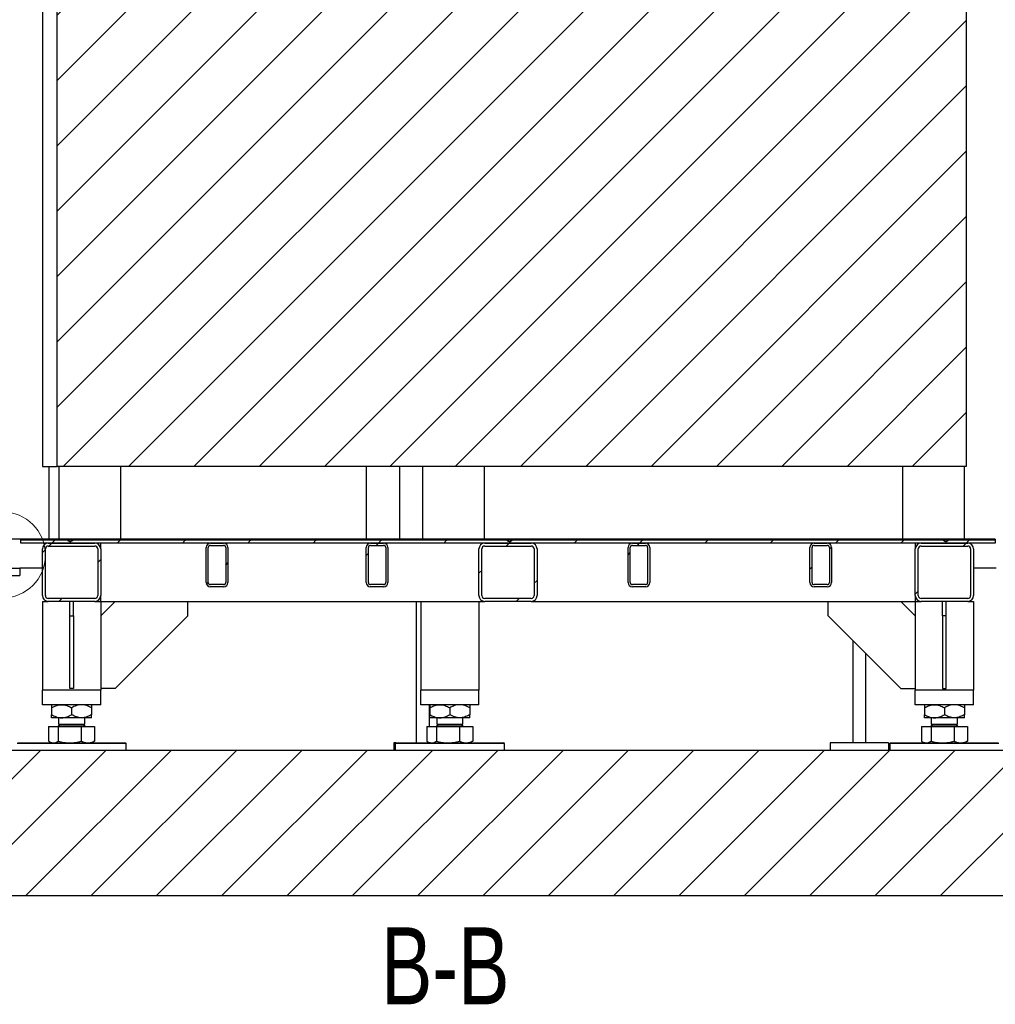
# Model space of a CAD drawing. Header units: millimetres. Extents: x 5 to 415, y 5 to 292.
# Tile 33 of 35: x 283 to 350, y 172 to 240. Entities that reach past the tile are written whole.
import ezdxf

# ---------------------------------------------------------------- set-up
doc = ezdxf.new("R2010")
doc.units = ezdxf.units.MM
doc.layers.add('NOTES', color=6, linetype='Continuous')
doc.layers.add('TRAIT-FINS', color=9, linetype='Continuous')
doc.layers.add('TRAIT-FORT', color=4, linetype='Continuous', lineweight=25)
doc.styles.add('SLDTEXTSTYLE0', font='TXT', dxfattribs={"width": 0.75})

msp = doc.modelspace()

# ---------------------------------------------------------------- hatches: boundary and pattern name
at = {"layer": 'TRAIT-FINS'}
h = msp.add_hatch(dxfattribs=at)
h.set_pattern_fill('ANSI31', color=9, style=0)
h.paths.add_polyline_path([(347.76269, 209.35436), (347.76269, 279.35436), (285.26269, 279.35436), (285.26269, 209.35436)], flags=0)
h = msp.add_hatch(dxfattribs=at)
h.set_pattern_fill('ANSI31', color=9, angle=3e-322, style=0)
h.paths.add_polyline_path([(349.76269, 204.27936), (349.76269, 204.35436), (282.76269, 204.35436), (282.76269, 204.27936)], flags=0)
h = msp.add_hatch(dxfattribs=at)
h.set_pattern_fill('ANSI31', color=9, angle=3e-322, style=0)
edge = h.paths.add_edge_path(flags=0)
edge.add_spline(control_points=[(286.34182, 204.27936), (286.30799, 204.25358), (286.27258, 204.22862), (286.23339, 204.2121), (286.21264, 204.20335), (286.19016, 204.19728), (286.16765, 204.19655), (286.14523, 204.19582), (286.1224, 204.2005), (286.10138, 204.20836), (286.05843, 204.22442), (286.02003, 204.25156), (285.98356, 204.27936)], knot_values=[0.01646336, 0.01646336, 0.01646336, 0.01646336, 0.01902024, 0.01902024, 0.01902024, 0.0203704, 0.0203704, 0.0203704, 0.0217184, 0.0217184, 0.0217184, 0.02447554, 0.02447554, 0.02447554, 0.02447554], weights=[1, 1, 1, 1, 1, 1, 1, 1, 1, 1, 1, 1, 1], degree=3, periodic=0)
edge.add_line((285.98356, 204.27936), (282.76269, 204.27936))
edge.add_line((282.76269, 204.27936), (282.76269, 204.07936))
edge.add_line((282.76269, 204.07936), (349.76269, 204.07936))
edge.add_line((349.76269, 204.07936), (349.76269, 204.27936))
edge.add_line((349.76269, 204.27936), (346.54182, 204.27936))
edge.add_spline(control_points=[(346.54182, 204.27936), (346.50799, 204.25358), (346.47258, 204.22862), (346.43339, 204.2121), (346.41264, 204.20335), (346.39016, 204.19728), (346.36765, 204.19655), (346.34523, 204.19582), (346.3224, 204.2005), (346.30138, 204.20836), (346.25843, 204.22442), (346.22003, 204.25156), (346.18356, 204.27936)], knot_values=[0.01646336, 0.01646336, 0.01646336, 0.01646336, 0.01902024, 0.01902024, 0.01902024, 0.0203704, 0.0203704, 0.0203704, 0.0217184, 0.0217184, 0.0217184, 0.02447554, 0.02447554, 0.02447554, 0.02447554], weights=[1, 1, 1, 1, 1, 1, 1, 1, 1, 1, 1, 1, 1], degree=3, periodic=0)
edge.add_line((346.18356, 204.27936), (316.54182, 204.27936))
edge.add_spline(control_points=[(316.54182, 204.27936), (316.50799, 204.25358), (316.47258, 204.22862), (316.43339, 204.2121), (316.41264, 204.20335), (316.39016, 204.19728), (316.36765, 204.19655), (316.34523, 204.19582), (316.3224, 204.2005), (316.30138, 204.20836), (316.25843, 204.22442), (316.22003, 204.25156), (316.18356, 204.27936)], knot_values=[0.01646336, 0.01646336, 0.01646336, 0.01646336, 0.01902024, 0.01902024, 0.01902024, 0.0203704, 0.0203704, 0.0203704, 0.0217184, 0.0217184, 0.0217184, 0.02447554, 0.02447554, 0.02447554, 0.02447554], weights=[1, 1, 1, 1, 1, 1, 1, 1, 1, 1, 1, 1, 1], degree=3, periodic=0)
edge.add_line((316.18356, 204.27936), (286.34182, 204.27936))
h = msp.add_hatch(dxfattribs=at)
h.set_pattern_fill('ANSI31', color=9, angle=3e-322, style=0)
edge = h.paths.add_edge_path(flags=0)
edge.add_arc((287.86269, 200.47936), 0.4, 270, 360)
edge.add_line((288.26269, 200.47936), (288.26269, 203.67936))
edge.add_arc((287.86269, 203.67936), 0.4, 0, 90)
edge.add_line((287.86269, 204.07936), (284.66269, 204.07936))
edge.add_arc((284.66269, 203.67936), 0.4, 90, 180)
edge.add_line((284.26269, 203.67936), (284.26269, 200.47936))
edge.add_arc((284.66269, 200.47936), 0.4, 180, 270)
edge.add_line((284.66269, 200.07936), (287.86269, 200.07936))
edge = h.paths.add_edge_path(flags=0)
edge.add_line((288.06269, 203.67936), (288.06269, 200.47936))
edge.add_arc((287.86269, 200.47936), 0.2, 270, 360, ccw=False)
edge.add_line((287.86269, 200.27936), (284.66269, 200.27936))
edge.add_arc((284.66269, 200.47936), 0.2, 180, 270, ccw=False)
edge.add_line((284.46269, 200.47936), (284.46269, 203.67936))
edge.add_arc((284.66269, 203.67936), 0.2, 90, 180, ccw=False)
edge.add_line((284.66269, 203.87936), (287.86269, 203.87936))
edge.add_arc((287.86269, 203.67936), 0.2, 0, 90, ccw=False)
h = msp.add_hatch(dxfattribs=at)
h.set_pattern_fill('ANSI31', color=9, angle=3e-322, style=0)
edge = h.paths.add_edge_path(flags=0)
edge.add_line((295.51269, 203.77936), (295.51269, 201.37936))
edge.add_arc((295.81269, 201.37936), 0.3, 180, 270)
edge.add_line((295.81269, 201.07936), (296.71269, 201.07936))
edge.add_arc((296.71269, 201.37936), 0.3, 270, 360)
edge.add_line((297.01269, 201.37936), (297.01269, 203.77936))
edge.add_arc((296.71269, 203.77936), 0.3, 0, 90)
edge.add_line((296.71269, 204.07936), (295.81269, 204.07936))
edge.add_arc((295.81269, 203.77936), 0.3, 90, 180)
edge = h.paths.add_edge_path(flags=0)
edge.add_arc((296.71269, 201.37936), 0.15, 270, 360, ccw=False)
edge.add_line((296.71269, 201.22936), (295.81269, 201.22936))
edge.add_arc((295.81269, 201.37936), 0.15, 180, 270, ccw=False)
edge.add_line((295.66269, 201.37936), (295.66269, 203.77936))
edge.add_arc((295.81269, 203.77936), 0.15, 90, 180, ccw=False)
edge.add_line((295.81269, 203.92936), (296.71269, 203.92936))
edge.add_arc((296.71269, 203.77936), 0.15, 0, 90, ccw=False)
edge.add_line((296.86269, 203.77936), (296.86269, 201.37936))
h = msp.add_hatch(dxfattribs=at)
h.set_pattern_fill('ANSI31', color=9, angle=3e-322, style=0)
edge = h.paths.add_edge_path(flags=0)
edge.add_line((306.51269, 203.77936), (306.51269, 201.37936))
edge.add_arc((306.81269, 201.37936), 0.3, 180, 270)
edge.add_line((306.81269, 201.07936), (307.71269, 201.07936))
edge.add_arc((307.71269, 201.37936), 0.3, 270, 360)
edge.add_line((308.01269, 201.37936), (308.01269, 203.77936))
edge.add_arc((307.71269, 203.77936), 0.3, 0, 90)
edge.add_line((307.71269, 204.07936), (306.81269, 204.07936))
edge.add_arc((306.81269, 203.77936), 0.3, 90, 180)
edge = h.paths.add_edge_path(flags=0)
edge.add_arc((307.71269, 201.37936), 0.15, 270, 360, ccw=False)
edge.add_line((307.71269, 201.22936), (306.81269, 201.22936))
edge.add_arc((306.81269, 201.37936), 0.15, 180, 270, ccw=False)
edge.add_line((306.66269, 201.37936), (306.66269, 203.77936))
edge.add_arc((306.81269, 203.77936), 0.15, 90, 180, ccw=False)
edge.add_line((306.81269, 203.92936), (307.71269, 203.92936))
edge.add_arc((307.71269, 203.77936), 0.15, 0, 90, ccw=False)
edge.add_line((307.86269, 203.77936), (307.86269, 201.37936))
h = msp.add_hatch(dxfattribs=at)
h.set_pattern_fill('ANSI31', color=9, angle=3e-322, style=0)
edge = h.paths.add_edge_path(flags=0)
edge.add_arc((317.86269, 200.47936), 0.4, 270, 360)
edge.add_line((318.26269, 200.47936), (318.26269, 203.67936))
edge.add_arc((317.86269, 203.67936), 0.4, 0, 90)
edge.add_line((317.86269, 204.07936), (314.66269, 204.07936))
edge.add_arc((314.66269, 203.67936), 0.4, 90, 180)
edge.add_line((314.26269, 203.67936), (314.26269, 200.47936))
edge.add_arc((314.66269, 200.47936), 0.4, 180, 270)
edge.add_line((314.66269, 200.07936), (317.86269, 200.07936))
edge = h.paths.add_edge_path(flags=0)
edge.add_line((318.06269, 203.67936), (318.06269, 200.47936))
edge.add_arc((317.86269, 200.47936), 0.2, 270, 360, ccw=False)
edge.add_line((317.86269, 200.27936), (314.66269, 200.27936))
edge.add_arc((314.66269, 200.47936), 0.2, 180, 270, ccw=False)
edge.add_line((314.46269, 200.47936), (314.46269, 203.67936))
edge.add_arc((314.66269, 203.67936), 0.2, 90, 180, ccw=False)
edge.add_line((314.66269, 203.87936), (317.86269, 203.87936))
edge.add_arc((317.86269, 203.67936), 0.2, 0, 90, ccw=False)
h = msp.add_hatch(dxfattribs=at)
h.set_pattern_fill('ANSI31', color=9, angle=3e-322, style=0)
edge = h.paths.add_edge_path(flags=0)
edge.add_line((324.51269, 203.77936), (324.51269, 201.37936))
edge.add_arc((324.81269, 201.37936), 0.3, 180, 270)
edge.add_line((324.81269, 201.07936), (325.71269, 201.07936))
edge.add_arc((325.71269, 201.37936), 0.3, 270, 360)
edge.add_line((326.01269, 201.37936), (326.01269, 203.77936))
edge.add_arc((325.71269, 203.77936), 0.3, 0, 90)
edge.add_line((325.71269, 204.07936), (324.81269, 204.07936))
edge.add_arc((324.81269, 203.77936), 0.3, 90, 180)
edge = h.paths.add_edge_path(flags=0)
edge.add_arc((325.71269, 201.37936), 0.15, 270, 360, ccw=False)
edge.add_line((325.71269, 201.22936), (324.81269, 201.22936))
edge.add_arc((324.81269, 201.37936), 0.15, 180, 270, ccw=False)
edge.add_line((324.66269, 201.37936), (324.66269, 203.77936))
edge.add_arc((324.81269, 203.77936), 0.15, 90, 180, ccw=False)
edge.add_line((324.81269, 203.92936), (325.71269, 203.92936))
edge.add_arc((325.71269, 203.77936), 0.15, 0, 90, ccw=False)
edge.add_line((325.86269, 203.77936), (325.86269, 201.37936))
h = msp.add_hatch(dxfattribs=at)
h.set_pattern_fill('ANSI31', color=9, angle=3e-322, style=0)
edge = h.paths.add_edge_path(flags=0)
edge.add_line((337.01269, 203.77936), (337.01269, 201.37936))
edge.add_arc((337.31269, 201.37936), 0.3, 180, 270)
edge.add_line((337.31269, 201.07936), (338.21269, 201.07936))
edge.add_arc((338.21269, 201.37936), 0.3, 270, 360)
edge.add_line((338.51269, 201.37936), (338.51269, 203.77936))
edge.add_arc((338.21269, 203.77936), 0.3, 0, 90)
edge.add_line((338.21269, 204.07936), (337.31269, 204.07936))
edge.add_arc((337.31269, 203.77936), 0.3, 90, 180)
edge = h.paths.add_edge_path(flags=0)
edge.add_arc((338.21269, 201.37936), 0.15, 270, 360, ccw=False)
edge.add_line((338.21269, 201.22936), (337.31269, 201.22936))
edge.add_arc((337.31269, 201.37936), 0.15, 180, 270, ccw=False)
edge.add_line((337.16269, 201.37936), (337.16269, 203.77936))
edge.add_arc((337.31269, 203.77936), 0.15, 90, 180, ccw=False)
edge.add_line((337.31269, 203.92936), (338.21269, 203.92936))
edge.add_arc((338.21269, 203.77936), 0.15, 0, 90, ccw=False)
edge.add_line((338.36269, 203.77936), (338.36269, 201.37936))
h = msp.add_hatch(dxfattribs=at)
h.set_pattern_fill('ANSI31', color=9, angle=3e-322, style=0)
edge = h.paths.add_edge_path(flags=0)
edge.add_arc((344.66269, 200.47936), 0.4, 180, 270)
edge.add_line((344.66269, 200.07936), (347.86269, 200.07936))
edge.add_arc((347.86269, 200.47936), 0.4, 270, 360)
edge.add_line((348.26269, 200.47936), (348.26269, 203.67936))
edge.add_arc((347.86269, 203.67936), 0.4, 0, 90)
edge.add_line((347.86269, 204.07936), (344.66269, 204.07936))
edge.add_arc((344.66269, 203.67936), 0.4, 90, 180)
edge.add_line((344.26269, 203.67936), (344.26269, 200.47936))
edge = h.paths.add_edge_path(flags=0)
edge.add_line((347.86269, 200.27936), (344.66269, 200.27936))
edge.add_arc((344.66269, 200.47936), 0.2, 180, 270, ccw=False)
edge.add_line((344.46269, 200.47936), (344.46269, 203.67936))
edge.add_arc((344.66269, 203.67936), 0.2, 90, 180, ccw=False)
edge.add_line((344.66269, 203.87936), (347.86269, 203.87936))
edge.add_arc((347.86269, 203.67936), 0.2, 0, 90, ccw=False)
edge.add_line((348.06269, 203.67936), (348.06269, 200.47936))
edge.add_arc((347.86269, 200.47936), 0.2, 270, 360, ccw=False)
h = msp.add_hatch(dxfattribs=at)
h.set_pattern_fill('ANSI31', color=9, style=0)
h.paths.add_polyline_path([(250.41269, 189.85436), (250.41269, 179.85436), (370.41269, 179.85436), (370.41269, 189.85436)], flags=0)

# ---------------------------------------------------------------- linework, layer by layer
at = {"color": 7, "linetype": 'Continuous', "lineweight": 18}
msp.add_circle((281.50172, 203.2713), 2.96097, dxfattribs=at)
at = {"layer": 'TRAIT-FORT', "color": 4, "linetype": 'Continuous', "lineweight": 25}
for p, q in [((284.26269, 279.35436), (284.26269, 209.35436)), ((285.26269, 209.35436), (285.26269, 279.35436)), ((347.76269, 279.35436), (347.76269, 209.35436)), ((284.26269, 209.35436), (285.26269, 209.35436)), ((284.70269, 209.35436), (284.70269, 204.35436)), ((347.76269, 209.35436), (285.26269, 209.35436)), ((285.38769, 209.35436), (285.38769, 204.35436)), ((289.63769, 204.35436), (289.63769, 209.35436)), ((306.50269, 209.35436), (306.50269, 204.35436)), ((308.82269, 204.35436), (308.82269, 209.35436)), ((310.38769, 209.35436), (310.38769, 204.35436)), ((314.63769, 204.35436), (314.63769, 209.35436)), ((343.38769, 209.35436), (343.38769, 204.35436)), ((347.63769, 204.35436), (347.63769, 209.35436)), ((282.76269, 204.35436), (282.11269, 204.35436)), ((282.76269, 204.27936), (282.76269, 204.35436)), ((349.76269, 204.35436), (282.76269, 204.35436)), ((349.76269, 204.27936), (282.76269, 204.27936)), ((282.76269, 204.07936), (282.76269, 204.27936)), ((285.98356, 204.27936), (282.76269, 204.27936)), ((349.76269, 204.07936), (282.76269, 204.07936)), ((284.66269, 204.07936), (287.86269, 204.07936)), ((284.66269, 203.87936), (287.86269, 203.87936)), ((316.18356, 204.27936), (286.34182, 204.27936)), ((288.26269, 203.67936), (288.26269, 204.07936)), ((295.51269, 201.37936), (295.51269, 203.77936)), ((295.66269, 201.37936), (295.66269, 203.77936)), ((295.81269, 204.07936), (296.71269, 204.07936)), ((295.81269, 203.92936), (296.71269, 203.92936)), ((296.86269, 203.77936), (296.86269, 201.37936)), ((297.01269, 203.77936), (297.01269, 201.37936)), ((306.51269, 201.37936), (306.51269, 203.77936)), ((306.66269, 201.37936), (306.66269, 203.77936)), ((306.81269, 204.07936), (307.71269, 204.07936)), ((306.81269, 203.92936), (307.71269, 203.92936)), ((307.86269, 203.77936), (307.86269, 201.37936)), ((308.01269, 203.77936), (308.01269, 201.37936)), ((314.66269, 204.07936), (317.86269, 204.07936)), ((314.66269, 203.87936), (317.86269, 203.87936)), ((346.18356, 204.27936), (316.54182, 204.27936)), ((324.51269, 201.37936), (324.51269, 203.77936)), ((324.66269, 201.37936), (324.66269, 203.77936)), ((324.81269, 204.07936), (325.71269, 204.07936)), ((324.81269, 203.92936), (325.71269, 203.92936)), ((325.86269, 203.77936), (325.86269, 201.37936)), ((326.01269, 203.77936), (326.01269, 201.37936)), ((337.01269, 201.37936), (337.01269, 203.77936)), ((337.16269, 201.37936), (337.16269, 203.77936)), ((337.31269, 204.07936), (338.21269, 204.07936)), ((337.31269, 203.92936), (338.21269, 203.92936)), ((338.36269, 203.77936), (338.36269, 201.37936)), ((338.51269, 203.77936), (338.51269, 201.37936)), ((344.26269, 204.07936), (344.26269, 203.67936)), ((344.66269, 204.07936), (347.86269, 204.07936)), ((344.66269, 203.87936), (347.86269, 203.87936)), ((349.76269, 204.27936), (346.54182, 204.27936)), ((349.76269, 204.35436), (349.76269, 204.27936)), ((349.76269, 204.27936), (349.76269, 204.07936)), ((284.26269, 200.47936), (284.26269, 203.67936)), ((284.46269, 200.47936), (284.46269, 203.67936)), ((288.06269, 203.67936), (288.06269, 200.47936)), ((288.26269, 203.67936), (288.26269, 200.47936)), ((314.26269, 200.47936), (314.26269, 203.67936)), ((314.46269, 200.47936), (314.46269, 203.67936)), ((318.06269, 203.67936), (318.06269, 200.47936)), ((318.26269, 203.67936), (318.26269, 200.47936)), ((344.26269, 200.47936), (344.26269, 203.67936)), ((344.46269, 200.47936), (344.46269, 203.67936)), ((348.06269, 203.67936), (348.06269, 200.47936)), ((348.26269, 203.67936), (348.26269, 200.47936)), ((282.11269, 202.35436), (282.69519, 202.35436)), ((284.26269, 202.35436), (282.69519, 202.35436)), ((282.69519, 202.35436), (282.69519, 201.85436)), ((349.83019, 202.35436), (348.26269, 202.35436)), ((281.89519, 201.85436), (282.69519, 201.85436)), ((296.71269, 201.22936), (295.81269, 201.22936)), ((296.71269, 201.07936), (295.81269, 201.07936)), ((307.71269, 201.22936), (306.81269, 201.22936)), ((307.71269, 201.07936), (306.81269, 201.07936)), ((325.71269, 201.22936), (324.81269, 201.22936)), ((325.71269, 201.07936), (324.81269, 201.07936)), ((338.21269, 201.22936), (337.31269, 201.22936)), ((338.21269, 201.07936), (337.31269, 201.07936)), ((288.26269, 200.07936), (288.26269, 200.47936)), ((344.26269, 200.47936), (344.26269, 200.07936)), ((284.26269, 200.07936), (284.26269, 193.97936)), ((284.26269, 200.07936), (284.66269, 200.07936)), ((287.86269, 200.27936), (284.66269, 200.27936)), ((287.86269, 200.07936), (284.66269, 200.07936)), ((286.13769, 199.07936), (286.13769, 200.07936)), ((286.38769, 199.07936), (286.38769, 200.07936)), ((287.86269, 200.07936), (288.26269, 200.07936)), ((288.26269, 200.07936), (310.26269, 200.07936)), ((288.26269, 200.07936), (288.26269, 193.97936)), ((289.26269, 200.07936), (288.26269, 199.07936)), ((294.26269, 199.07936), (294.26269, 200.07936)), ((309.96157, 200.07936), (309.96157, 190.35436)), ((310.26269, 200.07936), (310.26269, 193.97936)), ((310.26269, 200.07936), (310.66269, 200.07936)), ((310.66269, 200.07936), (313.86269, 200.07936)), ((313.86269, 200.07936), (314.26269, 200.07936)), ((314.26269, 200.07936), (314.66269, 200.07936)), ((314.26269, 200.07936), (314.26269, 193.97936)), ((317.86269, 200.27936), (314.66269, 200.27936)), ((317.86269, 200.07936), (314.66269, 200.07936)), ((317.86269, 200.07936), (344.26269, 200.07936)), ((338.26269, 199.07936), (338.26269, 200.07936)), ((343.26269, 200.07936), (344.26269, 199.07936)), ((344.26269, 200.07936), (344.26269, 193.97936)), ((344.26269, 200.07936), (344.66269, 200.07936)), ((347.86269, 200.27936), (344.66269, 200.27936)), ((347.86269, 200.07936), (344.66269, 200.07936)), ((346.13769, 199.07936), (346.13769, 200.07936)), ((346.38769, 199.07936), (346.38769, 200.07936)), ((347.86269, 200.07936), (348.26269, 200.07936)), ((348.26269, 200.07936), (348.26269, 193.97936)), ((286.13769, 199.07936), (286.38769, 199.07936)), ((286.13769, 194.07936), (286.13769, 199.07936)), ((286.38769, 199.07936), (286.38769, 194.07936)), ((289.26269, 194.07936), (294.26269, 199.07936)), ((343.26269, 194.07936), (338.26269, 199.07936)), ((346.38769, 199.07936), (346.13769, 199.07936)), ((346.13769, 199.07936), (346.13769, 194.07936)), ((346.38769, 194.07936), (346.38769, 199.07936)), ((339.96157, 197.38048), (339.96157, 190.35436)), ((340.86381, 190.35436), (340.86381, 196.47824)), ((284.26269, 192.97936), (284.26269, 193.97936)), ((284.66269, 193.97936), (284.26269, 193.97936)), ((287.86269, 193.97936), (284.66269, 193.97936)), ((286.38769, 194.07936), (286.13769, 194.07936)), ((288.26269, 193.97936), (287.86269, 193.97936)), ((289.26269, 194.07936), (288.26269, 194.07936)), ((288.26269, 192.97936), (288.26269, 193.97936)), ((310.26269, 192.97936), (310.26269, 193.97936)), ((310.66269, 193.97936), (310.26269, 193.97936)), ((313.86269, 193.97936), (310.66269, 193.97936)), ((314.26269, 193.97936), (313.86269, 193.97936)), ((314.26269, 192.97936), (314.26269, 193.97936)), ((343.26269, 194.07936), (344.26269, 194.07936)), ((344.26269, 192.97936), (344.26269, 193.97936)), ((344.66269, 193.97936), (344.26269, 193.97936)), ((347.86269, 193.97936), (344.66269, 193.97936)), ((346.13769, 194.07936), (346.38769, 194.07936)), ((348.26269, 193.97936), (347.86269, 193.97936)), ((348.26269, 192.97936), (348.26269, 193.97936)), ((284.66269, 192.97936), (284.26269, 192.97936)), ((287.86269, 192.97936), (284.66269, 192.97936)), ((288.26269, 192.97936), (287.86269, 192.97936)), ((310.66269, 192.97936), (310.26269, 192.97936)), ((313.86269, 192.97936), (310.66269, 192.97936)), ((310.86381, 191.46936), (310.86381, 192.97936)), ((314.26269, 192.97936), (313.86269, 192.97936)), ((344.66269, 192.97936), (344.26269, 192.97936)), ((347.86269, 192.97936), (344.66269, 192.97936)), ((348.26269, 192.97936), (347.86269, 192.97936)), ((284.88769, 192.76665), (284.88769, 192.29207)), ((286.26269, 192.76665), (286.26269, 192.29207)), ((287.63769, 192.76665), (287.63769, 192.29207)), ((310.88769, 192.76665), (310.88769, 192.29207)), ((312.26269, 192.76665), (312.26269, 192.29207)), ((313.63769, 192.76665), (313.63769, 192.29207)), ((344.88769, 192.76665), (344.88769, 192.29207)), ((346.26269, 192.76665), (346.26269, 192.29207)), ((347.63769, 192.76665), (347.63769, 192.29207)), ((285.57519, 192.07936), (284.88769, 192.07936)), ((285.36269, 192.07936), (285.36269, 191.63761)), ((285.47094, 191.63761), (285.36269, 191.52936)), ((285.36269, 191.63761), (285.44581, 191.63761)), ((285.36269, 191.52936), (286.64046, 191.52936)), ((285.44581, 191.63761), (287.16269, 191.63761)), ((286.95019, 192.07936), (285.57519, 192.07936)), ((286.64046, 191.52936), (287.16269, 191.52936)), ((287.63769, 192.07936), (286.95019, 192.07936)), ((287.16269, 191.52936), (287.05444, 191.63761)), ((287.16269, 191.63761), (287.16269, 192.07936)), ((311.57519, 192.07936), (310.88769, 192.07936)), ((311.36269, 192.07936), (311.36269, 191.63761)), ((311.47094, 191.63761), (311.36269, 191.52936)), ((311.36269, 191.63761), (311.44581, 191.63761)), ((311.36269, 191.52936), (312.64046, 191.52936)), ((311.44581, 191.63761), (313.16269, 191.63761)), ((312.95019, 192.07936), (311.57519, 192.07936)), ((312.64046, 191.52936), (313.16269, 191.52936)), ((313.63769, 192.07936), (312.95019, 192.07936)), ((313.16269, 191.52936), (313.05444, 191.63761)), ((313.16269, 191.63761), (313.16269, 192.07936)), ((345.57519, 192.07936), (344.88769, 192.07936)), ((345.36269, 192.07936), (345.36269, 191.63761)), ((345.47094, 191.63761), (345.36269, 191.52936)), ((345.36269, 191.63761), (345.44581, 191.63761)), ((345.36269, 191.52936), (346.64046, 191.52936)), ((345.44581, 191.63761), (347.16269, 191.63761)), ((346.95019, 192.07936), (345.57519, 192.07936)), ((346.64046, 191.52936), (347.16269, 191.52936)), ((347.63769, 192.07936), (346.95019, 192.07936)), ((347.16269, 191.52936), (347.05444, 191.63761)), ((347.16269, 191.63761), (347.16269, 192.07936)), ((284.68146, 191.46936), (284.68146, 190.47717)), ((284.68146, 191.46936), (285.3479, 191.46936)), ((284.98494, 191.47936), (284.98494, 191.46936)), ((284.98494, 191.47936), (285.10295, 191.47936)), ((285.10295, 191.47936), (287.54044, 191.47936)), ((285.3479, 191.46936), (285.3479, 190.47717)), ((285.3479, 191.46936), (286.92913, 191.46936)), ((286.92913, 191.46936), (286.92913, 190.47717)), ((286.92913, 191.46936), (287.84391, 191.46936)), ((287.54044, 191.46936), (287.54044, 191.47936)), ((287.84391, 191.46936), (287.84391, 190.47717)), ((310.68146, 191.46936), (310.68146, 190.47717)), ((310.68146, 191.46936), (311.3479, 191.46936)), ((310.98494, 191.47936), (310.98494, 191.46936)), ((310.98494, 191.47936), (311.10295, 191.47936)), ((311.10295, 191.47936), (313.54044, 191.47936)), ((311.3479, 191.46936), (311.3479, 190.47717)), ((311.3479, 191.46936), (312.92913, 191.46936)), ((312.92913, 191.46936), (312.92913, 190.47717)), ((312.92913, 191.46936), (313.84391, 191.46936)), ((313.54044, 191.46936), (313.54044, 191.47936)), ((313.84391, 191.46936), (313.84391, 190.47717)), ((344.68146, 191.46936), (344.68146, 190.47717)), ((344.68146, 191.46936), (345.3479, 191.46936)), ((344.98494, 191.47936), (344.98494, 191.46936)), ((344.98494, 191.47936), (345.10295, 191.47936)), ((345.10295, 191.47936), (347.54044, 191.47936)), ((345.3479, 191.46936), (345.3479, 190.47717)), ((345.3479, 191.46936), (346.92913, 191.46936)), ((346.92913, 191.46936), (346.92913, 190.47717)), ((346.92913, 191.46936), (347.84391, 191.46936)), ((347.54044, 191.46936), (347.54044, 191.47936)), ((347.84391, 191.46936), (347.84391, 190.47717)), ((289.99737, 190.30436), (282.51269, 190.30436)), ((282.56269, 190.35436), (289.94757, 190.35436)), ((284.74777, 190.43514), (284.88769, 190.35436)), ((287.63769, 190.35436), (287.77761, 190.43514)), ((287.84391, 190.47717), (287.77655, 190.43695)), ((289.94757, 190.35436), (289.96269, 190.35436)), ((290.01269, 190.30436), (289.96269, 190.35436)), ((290.01269, 190.30436), (289.99737, 190.30436)), ((290.01269, 189.85436), (290.01269, 190.30436)), ((308.41269, 190.35436), (308.41269, 189.85436)), ((308.56269, 190.35436), (308.41269, 190.35436)), ((308.56269, 190.35436), (308.51269, 190.30436)), ((308.51269, 190.30436), (308.51269, 189.85436)), ((315.99737, 190.30436), (308.51269, 190.30436)), ((308.56269, 190.35436), (315.94757, 190.35436)), ((310.74777, 190.43514), (310.88769, 190.35436)), ((310.86381, 190.35436), (310.86381, 190.36815)), ((313.63769, 190.35436), (313.77761, 190.43514)), ((313.84391, 190.47717), (313.77655, 190.43695)), ((315.94757, 190.35436), (315.96269, 190.35436)), ((316.01269, 190.30436), (315.96269, 190.35436)), ((316.01269, 190.30436), (315.99737, 190.30436)), ((316.01269, 189.85436), (316.01269, 190.30436)), ((338.41269, 190.35436), (338.41269, 189.85436)), ((338.91269, 190.35436), (338.41269, 190.35436)), ((341.91269, 190.35436), (338.91269, 190.35436)), ((342.41269, 190.35436), (341.91269, 190.35436)), ((342.41269, 190.35436), (342.41269, 189.85436)), ((342.56269, 190.35436), (342.51269, 190.30436)), ((342.51269, 190.30436), (342.51269, 189.85436)), ((349.99737, 190.30436), (342.51269, 190.30436)), ((342.56269, 190.35436), (349.94757, 190.35436)), ((344.74777, 190.43514), (344.88769, 190.35436)), ((347.63769, 190.35436), (347.77761, 190.43514)), ((347.84391, 190.47717), (347.77655, 190.43695)), ((250.41269, 189.85436), (370.41269, 189.85436)), ((250.41269, 179.85436), (370.41269, 179.85436))]:
    msp.add_line(p, q, dxfattribs=at)
for centre, radius, start, end in [((284.66269, 203.67936), 0.4, 90, 180), ((284.66269, 203.67936), 0.2, 90, 180), ((287.86269, 203.67936), 0.4, 0, 90), ((287.86269, 203.67936), 0.2, 0, 90), ((295.81269, 203.77936), 0.3, 90, 180), ((295.81269, 203.77936), 0.15, 90, 180), ((296.71269, 203.77936), 0.3, 0, 90), ((296.71269, 203.77936), 0.15, 0, 90), ((306.81269, 203.77936), 0.3, 90, 180), ((306.81269, 203.77936), 0.15, 90, 180), ((307.71269, 203.77936), 0.3, 0, 90), ((307.71269, 203.77936), 0.15, 0, 90), ((314.66269, 203.67936), 0.4, 90, 180), ((314.66269, 203.67936), 0.2, 90, 180), ((317.86269, 203.67936), 0.4, 0, 90), ((317.86269, 203.67936), 0.2, 0, 90), ((324.81269, 203.77936), 0.3, 90, 180), ((324.81269, 203.77936), 0.15, 90, 180), ((325.71269, 203.77936), 0.3, 0, 90), ((325.71269, 203.77936), 0.15, 0, 90), ((337.31269, 203.77936), 0.3, 90, 180), ((337.31269, 203.77936), 0.15, 90, 180), ((338.21269, 203.77936), 0.3, 0, 90), ((338.21269, 203.77936), 0.15, 0, 90), ((344.66269, 203.67936), 0.4, 90, 180), ((344.66269, 203.67936), 0.2, 90, 180), ((347.86269, 203.67936), 0.4, 0, 90), ((347.86269, 203.67936), 0.2, 0, 90), ((295.81269, 201.37936), 0.3, 180, 270), ((295.81269, 201.37936), 0.15, 180, 270), ((296.71269, 201.37936), 0.3, 270, 0), ((296.71269, 201.37936), 0.15, 270, 0), ((306.81269, 201.37936), 0.3, 180, 270), ((306.81269, 201.37936), 0.15, 180, 270), ((307.71269, 201.37936), 0.3, 270, 0), ((307.71269, 201.37936), 0.15, 270, 0), ((324.81269, 201.37936), 0.3, 180, 270), ((324.81269, 201.37936), 0.15, 180, 270), ((325.71269, 201.37936), 0.3, 270, 0), ((325.71269, 201.37936), 0.15, 270, 0), ((337.31269, 201.37936), 0.3, 180, 270), ((337.31269, 201.37936), 0.15, 180, 270), ((338.21269, 201.37936), 0.3, 270, 0), ((338.21269, 201.37936), 0.15, 270, 0), ((284.66269, 200.47936), 0.4, 180, 270), ((284.66269, 200.47936), 0.2, 180, 270), ((287.86269, 200.47936), 0.4, 270, 0), ((287.86269, 200.47936), 0.2, 270, 0), ((314.66269, 200.47936), 0.4, 180, 270), ((314.66269, 200.47936), 0.2, 180, 270), ((317.86269, 200.47936), 0.4, 270, 0), ((317.86269, 200.47936), 0.2, 270, 0), ((344.66269, 200.47936), 0.4, 180, 270), ((344.66269, 200.47936), 0.2, 180, 270), ((347.86269, 200.47936), 0.4, 270, 0), ((347.86269, 200.47936), 0.2, 270, 0), ((285.31269, 191.52936), 0.05, 270, 0), ((287.21269, 191.52936), 0.05, 180, 270), ((311.31269, 191.52936), 0.05, 270, 0), ((313.21269, 191.52936), 0.05, 180, 270), ((345.31269, 191.52936), 0.05, 270, 0), ((347.21269, 191.52936), 0.05, 180, 270)]:
    msp.add_arc(centre, radius, start, end, dxfattribs=at)
for points, knots in [([(285.98356, 204.27936), (286.00207, 204.26559), (286.03899, 204.23814), (286.09953, 204.20554), (286.16791, 204.19108), (286.25464, 204.21506), (286.30735, 204.25394), (286.34182, 204.27936)], [0, 0, 0, 0, 0.17271795, 0.34448866, 0.51260215, 0.68130817, 1, 1, 1, 1]), ([(316.18356, 204.27936), (316.20207, 204.26559), (316.23899, 204.23814), (316.29953, 204.20554), (316.36791, 204.19108), (316.45464, 204.21506), (316.50735, 204.25394), (316.54182, 204.27936)], [0, 0, 0, 0, 0.17271795, 0.34448866, 0.51260215, 0.68130817, 1, 1, 1, 1]), ([(346.18356, 204.27936), (346.20207, 204.26559), (346.23899, 204.23814), (346.29953, 204.20554), (346.36791, 204.19108), (346.45464, 204.21506), (346.50735, 204.25394), (346.54182, 204.27936)], [0, 0, 0, 0, 0.17271795, 0.34448866, 0.51260215, 0.68130817, 1, 1, 1, 1]), ([(284.88769, 192.76665), (284.98187, 192.81666), (285.1245, 192.89241), (285.32876, 192.95364), (285.46366, 192.97656), (285.54639, 192.97864), (285.57519, 192.97936)], [0, 0, 0, 0, 0.43204565, 0.65434962, 0.87965385, 1, 1, 1, 1]), ([(284.88769, 192.97936), (284.88769, 192.97919), (284.88769, 192.97796), (284.88769, 192.94579), (284.88769, 192.86241), (284.88769, 192.79253), (284.88769, 192.76665)], [0, 0, 0, 0, 0.05682412, 0.41318345, 0.78259622, 1, 1, 1, 1]), ([(285.57519, 192.97936), (285.63497, 192.97633), (285.75578, 192.9702), (285.93163, 192.92279), (286.10166, 192.8551), (286.20885, 192.79622), (286.26269, 192.76665)], [0, 0, 0, 0, 0.2495781, 0.50436449, 0.75104713, 1, 1, 1, 1]), ([(286.95019, 192.97936), (286.89041, 192.97633), (286.76959, 192.9702), (286.59375, 192.92279), (286.42372, 192.8551), (286.31653, 192.79622), (286.26269, 192.76665)], [0, 0, 0, 0, 0.2495781, 0.50436449, 0.75104713, 1, 1, 1, 1]), ([(287.63769, 192.76665), (287.57542, 192.80064), (287.48182, 192.85175), (287.35175, 192.90453), (287.21545, 192.94947), (287.09487, 192.97227), (286.9934, 192.97883), (286.9646, 192.97918), (286.95019, 192.97936)], [0, 0, 0, 0, 0.287530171, 0.432263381, 0.575451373, 0.879657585, 0.939789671, 1, 1, 1, 1]), ([(287.63769, 192.97936), (287.63769, 192.97919), (287.63769, 192.97796), (287.63769, 192.94579), (287.63769, 192.86241), (287.63769, 192.79253), (287.63769, 192.76665)], [0, 0, 0, 0, 0.05682412, 0.41318345, 0.78259622, 1, 1, 1, 1]), ([(310.88769, 192.76665), (310.98187, 192.81666), (311.1245, 192.89241), (311.32876, 192.95364), (311.46366, 192.97656), (311.54639, 192.97864), (311.57519, 192.97936)], [0, 0, 0, 0, 0.43204565, 0.65434962, 0.87965385, 1, 1, 1, 1]), ([(310.88769, 192.97936), (310.88769, 192.97919), (310.88769, 192.97796), (310.88769, 192.94579), (310.88769, 192.86241), (310.88769, 192.79253), (310.88769, 192.76665)], [0, 0, 0, 0, 0.05682412, 0.41318345, 0.78259622, 1, 1, 1, 1]), ([(311.57519, 192.97936), (311.63497, 192.97633), (311.75578, 192.9702), (311.93163, 192.92279), (312.10166, 192.8551), (312.20885, 192.79622), (312.26269, 192.76665)], [0, 0, 0, 0, 0.2495781, 0.50436449, 0.75104713, 1, 1, 1, 1]), ([(312.95019, 192.97936), (312.89041, 192.97633), (312.76959, 192.9702), (312.59375, 192.92279), (312.42372, 192.8551), (312.31653, 192.79622), (312.26269, 192.76665)], [0, 0, 0, 0, 0.2495781, 0.50436449, 0.75104713, 1, 1, 1, 1]), ([(313.63769, 192.76665), (313.57542, 192.80064), (313.48182, 192.85175), (313.35175, 192.90453), (313.21545, 192.94947), (313.09487, 192.97227), (312.9934, 192.97883), (312.9646, 192.97918), (312.95019, 192.97936)], [0, 0, 0, 0, 0.287530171, 0.432263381, 0.575451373, 0.879657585, 0.939789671, 1, 1, 1, 1]), ([(313.63769, 192.97936), (313.63769, 192.97919), (313.63769, 192.97796), (313.63769, 192.94579), (313.63769, 192.86241), (313.63769, 192.79253), (313.63769, 192.76665)], [0, 0, 0, 0, 0.05682412, 0.41318345, 0.78259622, 1, 1, 1, 1]), ([(344.88769, 192.76665), (344.98187, 192.81666), (345.1245, 192.89241), (345.32876, 192.95364), (345.46366, 192.97656), (345.54639, 192.97864), (345.57519, 192.97936)], [0, 0, 0, 0, 0.43204565, 0.65434962, 0.87965385, 1, 1, 1, 1]), ([(344.88769, 192.97936), (344.88769, 192.97919), (344.88769, 192.97796), (344.88769, 192.94579), (344.88769, 192.86241), (344.88769, 192.79253), (344.88769, 192.76665)], [0, 0, 0, 0, 0.05682412, 0.41318345, 0.78259622, 1, 1, 1, 1]), ([(345.57519, 192.97936), (345.63497, 192.97633), (345.75578, 192.9702), (345.93163, 192.92279), (346.10166, 192.8551), (346.20885, 192.79622), (346.26269, 192.76665)], [0, 0, 0, 0, 0.2495781, 0.50436449, 0.75104713, 1, 1, 1, 1]), ([(346.95019, 192.97936), (346.89041, 192.97633), (346.76959, 192.9702), (346.59375, 192.92279), (346.42372, 192.8551), (346.31653, 192.79622), (346.26269, 192.76665)], [0, 0, 0, 0, 0.2495781, 0.50436449, 0.75104713, 1, 1, 1, 1]), ([(347.63769, 192.76665), (347.57542, 192.80064), (347.48182, 192.85175), (347.35175, 192.90453), (347.21545, 192.94947), (347.09487, 192.97227), (346.9934, 192.97883), (346.9646, 192.97918), (346.95019, 192.97936)], [0, 0, 0, 0, 0.287530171, 0.432263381, 0.575451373, 0.879657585, 0.939789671, 1, 1, 1, 1]), ([(347.63769, 192.97936), (347.63769, 192.97919), (347.63769, 192.97796), (347.63769, 192.94579), (347.63769, 192.86241), (347.63769, 192.79253), (347.63769, 192.76665)], [0, 0, 0, 0, 0.05682412, 0.41318345, 0.78259622, 1, 1, 1, 1]), ([(284.88769, 192.29207), (284.98187, 192.24206), (285.1245, 192.16631), (285.32876, 192.10508), (285.46366, 192.08216), (285.54639, 192.08008), (285.57519, 192.07936)], [0, 0, 0, 0, 0.43204565, 0.65434962, 0.87965385, 1, 1, 1, 1]), ([(284.88769, 192.07936), (284.88769, 192.07953), (284.88769, 192.08076), (284.88769, 192.11293), (284.88769, 192.19631), (284.88769, 192.26619), (284.88769, 192.29207)], [0, 0, 0, 0, 0.05682412, 0.41318345, 0.78259622, 1, 1, 1, 1]), ([(285.57519, 192.07936), (285.63497, 192.08239), (285.75578, 192.08852), (285.93163, 192.13593), (286.10166, 192.20362), (286.20885, 192.2625), (286.26269, 192.29207)], [0, 0, 0, 0, 0.2495781, 0.50436449, 0.75104713, 1, 1, 1, 1]), ([(286.95019, 192.07936), (286.89041, 192.08239), (286.76959, 192.08852), (286.59375, 192.13593), (286.42372, 192.20362), (286.31653, 192.2625), (286.26269, 192.29207)], [0, 0, 0, 0, 0.2495781, 0.50436449, 0.75104713, 1, 1, 1, 1]), ([(287.63769, 192.29207), (287.54351, 192.24206), (287.40088, 192.16631), (287.19662, 192.10508), (287.06172, 192.08216), (286.97899, 192.08008), (286.95019, 192.07936)], [0, 0, 0, 0, 0.43204565, 0.65434962, 0.87965385, 1, 1, 1, 1]), ([(287.63769, 192.07936), (287.63769, 192.07953), (287.63769, 192.0804), (287.63769, 192.09295), (287.63769, 192.11952), (287.63769, 192.15496), (287.63769, 192.20041), (287.63769, 192.25249), (287.63769, 192.27887), (287.63769, 192.29207)], [0, 0, 0, 0, 0.05678465, 0.29350115, 0.41329397, 0.53019995, 0.78271507, 0.89129055, 1, 1, 1, 1]), ([(310.88769, 192.29207), (310.98187, 192.24206), (311.1245, 192.16631), (311.32876, 192.10508), (311.46366, 192.08216), (311.54639, 192.08008), (311.57519, 192.07936)], [0, 0, 0, 0, 0.43204565, 0.65434962, 0.87965385, 1, 1, 1, 1]), ([(310.88769, 192.07936), (310.88769, 192.07953), (310.88769, 192.08076), (310.88769, 192.11293), (310.88769, 192.19631), (310.88769, 192.26619), (310.88769, 192.29207)], [0, 0, 0, 0, 0.05682412, 0.41318345, 0.78259622, 1, 1, 1, 1]), ([(311.57519, 192.07936), (311.63497, 192.08239), (311.75578, 192.08852), (311.93163, 192.13593), (312.10166, 192.20362), (312.20885, 192.2625), (312.26269, 192.29207)], [0, 0, 0, 0, 0.2495781, 0.50436449, 0.75104713, 1, 1, 1, 1]), ([(312.95019, 192.07936), (312.89041, 192.08239), (312.76959, 192.08852), (312.59375, 192.13593), (312.42372, 192.20362), (312.31653, 192.2625), (312.26269, 192.29207)], [0, 0, 0, 0, 0.2495781, 0.50436449, 0.75104713, 1, 1, 1, 1]), ([(313.63769, 192.29207), (313.54351, 192.24206), (313.40088, 192.16631), (313.19662, 192.10508), (313.06172, 192.08216), (312.97899, 192.08008), (312.95019, 192.07936)], [0, 0, 0, 0, 0.43204565, 0.65434962, 0.87965385, 1, 1, 1, 1]), ([(313.63769, 192.07936), (313.63769, 192.07953), (313.63769, 192.0804), (313.63769, 192.09295), (313.63769, 192.11952), (313.63769, 192.15496), (313.63769, 192.20041), (313.63769, 192.25249), (313.63769, 192.27887), (313.63769, 192.29207)], [0, 0, 0, 0, 0.05678465, 0.29350115, 0.41329397, 0.53019995, 0.78271507, 0.89129055, 1, 1, 1, 1]), ([(344.88769, 192.29207), (344.98187, 192.24206), (345.1245, 192.16631), (345.32876, 192.10508), (345.46366, 192.08216), (345.54639, 192.08008), (345.57519, 192.07936)], [0, 0, 0, 0, 0.43204565, 0.65434962, 0.87965385, 1, 1, 1, 1]), ([(344.88769, 192.07936), (344.88769, 192.07953), (344.88769, 192.08076), (344.88769, 192.11293), (344.88769, 192.19631), (344.88769, 192.26619), (344.88769, 192.29207)], [0, 0, 0, 0, 0.05682412, 0.41318345, 0.78259622, 1, 1, 1, 1]), ([(345.57519, 192.07936), (345.63497, 192.08239), (345.75578, 192.08852), (345.93163, 192.13593), (346.10166, 192.20362), (346.20885, 192.2625), (346.26269, 192.29207)], [0, 0, 0, 0, 0.2495781, 0.50436449, 0.75104713, 1, 1, 1, 1]), ([(346.95019, 192.07936), (346.89041, 192.08239), (346.76959, 192.08852), (346.59375, 192.13593), (346.42372, 192.20362), (346.31653, 192.2625), (346.26269, 192.29207)], [0, 0, 0, 0, 0.2495781, 0.50436449, 0.75104713, 1, 1, 1, 1]), ([(347.63769, 192.29207), (347.54351, 192.24206), (347.40088, 192.16631), (347.19662, 192.10508), (347.06172, 192.08216), (346.97899, 192.08008), (346.95019, 192.07936)], [0, 0, 0, 0, 0.43204565, 0.65434962, 0.87965385, 1, 1, 1, 1]), ([(347.63769, 192.07936), (347.63769, 192.07953), (347.63769, 192.0804), (347.63769, 192.09295), (347.63769, 192.11952), (347.63769, 192.15496), (347.63769, 192.20041), (347.63769, 192.25249), (347.63769, 192.27887), (347.63769, 192.29207)], [0, 0, 0, 0, 0.05678465, 0.29350115, 0.41329397, 0.53019995, 0.78271507, 0.89129055, 1, 1, 1, 1]), ([(284.68146, 190.47717), (284.73557, 190.44381), (284.81717, 190.39349), (284.92924, 190.35959), (284.98614, 190.35611), (285.01468, 190.35436)], [0, 0, 0, 0, 0.49525132, 0.7468182, 1, 1, 1, 1]), ([(285.01468, 190.35436), (285.07052, 190.36055), (285.18343, 190.37306), (285.29268, 190.44222), (285.3479, 190.47717)], [0, 0, 0, 0, 0.49451073, 1, 1, 1, 1]), ([(285.3479, 190.47717), (285.47629, 190.44381), (285.66989, 190.39349), (285.93578, 190.35959), (286.07079, 190.35611), (286.13851, 190.35436)], [0, 0, 0, 0, 0.49525132, 0.7468182, 1, 1, 1, 1]), ([(286.13851, 190.35436), (286.27099, 190.36055), (286.53888, 190.37306), (286.7981, 190.44222), (286.92913, 190.47717)], [0, 0, 0, 0, 0.49451073, 1, 1, 1, 1]), ([(286.92913, 190.47717), (287.0034, 190.44381), (287.1154, 190.39349), (287.26923, 190.35959), (287.34734, 190.35611), (287.38652, 190.35436)], [0, 0, 0, 0, 0.49525132, 0.7468182, 1, 1, 1, 1]), ([(287.38652, 190.35436), (287.46316, 190.36055), (287.61815, 190.37306), (287.76811, 190.44222), (287.84391, 190.47717)], [0, 0, 0, 0, 0.49451073, 1, 1, 1, 1]), ([(310.68146, 190.47717), (310.73557, 190.44381), (310.81717, 190.39349), (310.92924, 190.35959), (310.98614, 190.35611), (311.01468, 190.35436)], [0, 0, 0, 0, 0.49525132, 0.7468182, 1, 1, 1, 1]), ([(311.01468, 190.35436), (311.07052, 190.36055), (311.18343, 190.37306), (311.29268, 190.44222), (311.3479, 190.47717)], [0, 0, 0, 0, 0.49451073, 1, 1, 1, 1]), ([(311.3479, 190.47717), (311.47629, 190.44381), (311.66989, 190.39349), (311.93578, 190.35959), (312.07079, 190.35611), (312.13851, 190.35436)], [0, 0, 0, 0, 0.49525132, 0.7468182, 1, 1, 1, 1]), ([(312.13851, 190.35436), (312.27099, 190.36055), (312.53888, 190.37306), (312.7981, 190.44222), (312.92913, 190.47717)], [0, 0, 0, 0, 0.49451073, 1, 1, 1, 1]), ([(312.92913, 190.47717), (313.0034, 190.44381), (313.1154, 190.39349), (313.26923, 190.35959), (313.34734, 190.35611), (313.38652, 190.35436)], [0, 0, 0, 0, 0.49525132, 0.7468182, 1, 1, 1, 1]), ([(313.38652, 190.35436), (313.46316, 190.36055), (313.61815, 190.37306), (313.76811, 190.44222), (313.84391, 190.47717)], [0, 0, 0, 0, 0.49451073, 1, 1, 1, 1]), ([(344.68146, 190.47717), (344.73557, 190.44381), (344.81717, 190.39349), (344.92924, 190.35959), (344.98614, 190.35611), (345.01468, 190.35436)], [0, 0, 0, 0, 0.49525132, 0.7468182, 1, 1, 1, 1]), ([(345.01468, 190.35436), (345.07052, 190.36055), (345.18343, 190.37306), (345.29268, 190.44222), (345.3479, 190.47717)], [0, 0, 0, 0, 0.49451073, 1, 1, 1, 1]), ([(345.3479, 190.47717), (345.47629, 190.44381), (345.66989, 190.39349), (345.93578, 190.35959), (346.07079, 190.35611), (346.13851, 190.35436)], [0, 0, 0, 0, 0.49525132, 0.7468182, 1, 1, 1, 1]), ([(346.13851, 190.35436), (346.27099, 190.36055), (346.53888, 190.37306), (346.7981, 190.44222), (346.92913, 190.47717)], [0, 0, 0, 0, 0.49451073, 1, 1, 1, 1]), ([(346.92913, 190.47717), (347.0034, 190.44381), (347.1154, 190.39349), (347.26923, 190.35959), (347.34734, 190.35611), (347.38652, 190.35436)], [0, 0, 0, 0, 0.49525132, 0.7468182, 1, 1, 1, 1]), ([(347.38652, 190.35436), (347.46316, 190.36055), (347.61815, 190.37306), (347.76811, 190.44222), (347.84391, 190.47717)], [0, 0, 0, 0, 0.49451073, 1, 1, 1, 1])]:
    msp.add_open_spline(points, degree=3, knots=knots, dxfattribs=at)

# ---------------------------------------------------------------- texts
at = {"layer": 'NOTES', "color": 211, "insert": (311.94845, 177.67591), "char_height": 5.291667, "attachment_point": 2, "style": 'SLDTEXTSTYLE0'}
msp.add_mtext('B-B', dxfattribs=at)

doc.saveas('drawing.dxf')
